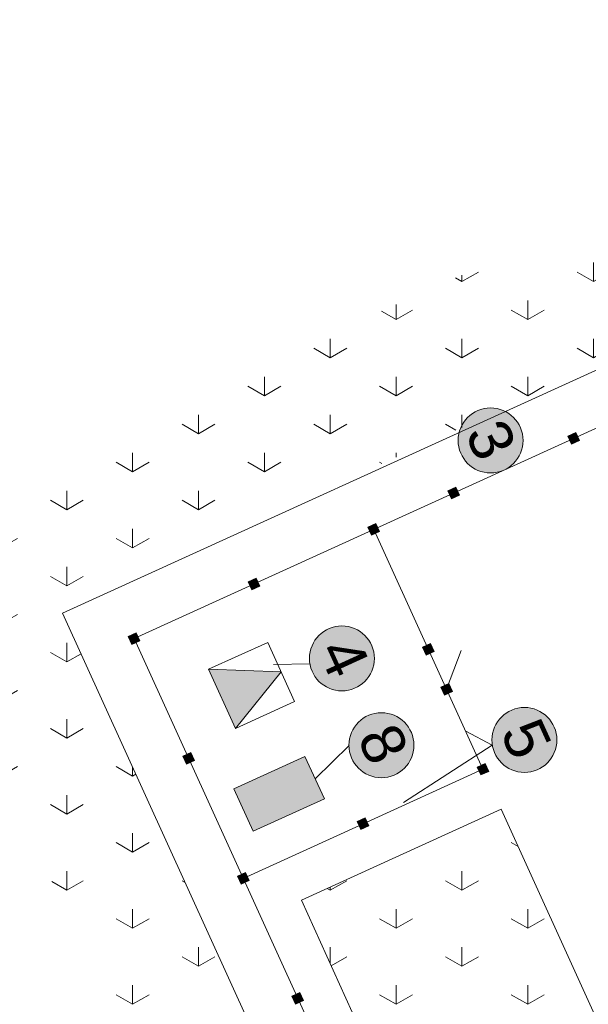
# Model space of a CAD drawing. Header units: millimetres. Extents: x 918404 to 1362154, y 4120617 to 4364104.
# Tile 193 of 256: x 1116229 to 1118819, y 4141218 to 4145702. Entities that reach past the tile are written whole.
import ezdxf

# ---------------------------------------------------------------- set-up
doc = ezdxf.new("R2010")
doc.units = ezdxf.units.MM
doc.header["$MEASUREMENT"] = 0
doc.layers.add('+(газон)', color=7, linetype='Continuous')
for name, color, linetype, lineweight in [('+(газон)_Ном._пера__7', 7, 'Continuous', 18), ('0_Ном._пера__1_Ном._пера__1', 1, 'Continuous', 18), ('0_Ном._пера__1_Ном._пера__5', 5, 'Continuous', 18), ('0_Ном._пера__1_Ном._пера__7', 7, 'Continuous', 18), ('0_Ном._пера__255_Ном._пера__255', 255, 'Continuous', 18), ('0_Ном._пера__7_Ном._пера__5', 5, 'Continuous', 18), ('0_Ном._пера__7_Ном._пера__7', 7, 'Continuous', 18), ('Fills_Ном._пера__82', 82, 'Continuous', 18), ('Зоп. К._Ном._пера__1', 1, 'Continuous', 18)]:
    doc.layers.add(name, color=color, linetype=linetype, lineweight=lineweight)
doc.styles.add('СГЕНЕРИР_СТИЛЬ_2', font='arial.ttf')
pattern_1 = [(90, (295942.93, 4126321.94), (-600, 0), [86.60254, -259.80762]), (90, (296242.93, 4126495.15), (-600, 0), [86.60254, -259.80762]), (30, (295942.93, 4126321.94), (-300, 519.61524), [86.60254, -259.80762]), (30, (295942.93, 4126668.36), (-300, 519.61524), [86.60254, -259.80762]), (150, (295942.93, 4126321.94), (300, 519.61524), [86.60254, -259.80762]), (150, (295942.93, 4126668.36), (300, 519.61524), [86.60254, -259.80762])]

# ---------------------------------------------------------------- blocks, each defined once
blk = doc.blocks.new('Колонна_513', base_point=(1118173.3, 4142652.6))
at = {"layer": '+(газон)', "linetype": 'Continuous', "lineweight": 0, "true_color": 0x000000}
blk.add_hatch(color=18, dxfattribs=at).paths.add_polyline_path([(1118163.4, 4142626.1), (1118199.8, 4142642.7), (1118183.2, 4142679.1), (1118146.8, 4142662.5)])
at = {"layer": '+(газон)_Ном._пера__7', "linetype": 'Continuous', "flags": 128}
blk.add_lwpolyline([(1118163.4, 4142626.1), (1118199.8, 4142642.7), (1118183.2, 4142679.1), (1118146.8, 4142662.5)], close=True, dxfattribs=at)
blk = doc.blocks.new('Колонна_514', base_point=(1117793, 4142040))
at = {"layer": '+(газон)', "linetype": 'Continuous', "lineweight": 0, "true_color": 0x000000}
blk.add_hatch(color=18, dxfattribs=at).paths.add_polyline_path([(1117766.5, 4142049.9), (1117783.1, 4142013.5), (1117819.5, 4142030.1), (1117802.9, 4142066.5)])
at = {"layer": '+(газон)_Ном._пера__7', "linetype": 'Continuous', "flags": 128}
blk.add_lwpolyline([(1117766.5, 4142049.9), (1117783.1, 4142013.5), (1117819.5, 4142030.1), (1117802.9, 4142066.5)], close=True, dxfattribs=at)
blk = doc.blocks.new('Колонна_515', base_point=(1118339.1, 4142288.6))
at = {"layer": '+(газон)', "linetype": 'Continuous', "lineweight": 0, "true_color": 0x000000}
blk.add_hatch(color=18, dxfattribs=at).paths.add_polyline_path([(1118312.6, 4142298.5), (1118329.2, 4142262.1), (1118365.6, 4142278.7), (1118349, 4142315.1)])
at = {"layer": '+(газон)_Ном._пера__7', "linetype": 'Continuous', "flags": 128}
blk.add_lwpolyline([(1118312.6, 4142298.5), (1118329.2, 4142262.1), (1118365.6, 4142278.7), (1118349, 4142315.1)], close=True, dxfattribs=at)
blk = doc.blocks.new('Колонна_516', base_point=(1118205.9, 4143546.5))
at = {"layer": '+(газон)', "linetype": 'Continuous', "lineweight": 0, "true_color": 0x000000}
blk.add_hatch(color=18, dxfattribs=at).paths.add_polyline_path([(1118215.8, 4143573), (1118179.4, 4143556.4), (1118195.9, 4143520), (1118232.4, 4143536.6)])
at = {"layer": '+(газон)_Ном._пера__7', "linetype": 'Continuous', "flags": 128}
blk.add_lwpolyline([(1118215.8, 4143573), (1118179.4, 4143556.4), (1118195.9, 4143520), (1118232.4, 4143536.6)], close=True, dxfattribs=at)
blk = doc.blocks.new('Колонна_517', base_point=(1118751.9, 4143795.1))
at = {"layer": '+(газон)', "linetype": 'Continuous', "lineweight": 0, "true_color": 0x000000}
blk.add_hatch(color=18, dxfattribs=at).paths.add_polyline_path([(1118761.8, 4143821.6), (1118725.4, 4143805), (1118742, 4143768.6), (1118778.4, 4143785.2)])
at = {"layer": '+(газон)_Ном._пера__7', "linetype": 'Continuous', "flags": 128}
blk.add_lwpolyline([(1118761.8, 4143821.6), (1118725.4, 4143805), (1118742, 4143768.6), (1118778.4, 4143785.2)], close=True, dxfattribs=at)
blk = doc.blocks.new('Колонна_540', base_point=(1117495.6, 4141245.3))
at = {"layer": '+(газон)', "linetype": 'Continuous', "lineweight": 0, "true_color": 0x000000}
blk.add_hatch(color=18, dxfattribs=at).paths.add_polyline_path([(1117505.5, 4141271.8), (1117469.1, 4141255.2), (1117485.6, 4141218.8), (1117522.1, 4141235.4)])
at = {"layer": '+(газон)_Ном._пера__7', "linetype": 'Continuous', "flags": 128}
blk.add_lwpolyline([(1117505.5, 4141271.8), (1117469.1, 4141255.2), (1117485.6, 4141218.8), (1117522.1, 4141235.4)], close=True, dxfattribs=at)
blk = doc.blocks.new('Колонна_541', base_point=(1117246.9, 4141791.4))
at = {"layer": '+(газон)', "linetype": 'Continuous', "lineweight": 0, "true_color": 0x000000}
blk.add_hatch(color=18, dxfattribs=at).paths.add_polyline_path([(1117256.9, 4141817.8), (1117220.4, 4141801.3), (1117237, 4141764.9), (1117273.4, 4141781.4)])
at = {"layer": '+(газон)_Ном._пера__7', "linetype": 'Continuous', "flags": 128}
blk.add_lwpolyline([(1117256.9, 4141817.8), (1117220.4, 4141801.3), (1117237, 4141764.9), (1117273.4, 4141781.4)], close=True, dxfattribs=at)
blk = doc.blocks.new('Колонна_542', base_point=(1116998.3, 4142337.4))
at = {"layer": '+(газон)', "linetype": 'Continuous', "lineweight": 0, "true_color": 0x000000}
blk.add_hatch(color=18, dxfattribs=at).paths.add_polyline_path([(1117008.2, 4142363.9), (1116971.8, 4142347.3), (1116988.4, 4142310.9), (1117024.8, 4142327.5)])
at = {"layer": '+(газон)_Ном._пера__7', "linetype": 'Continuous', "flags": 128}
blk.add_lwpolyline([(1117008.2, 4142363.9), (1116971.8, 4142347.3), (1116988.4, 4142310.9), (1117024.8, 4142327.5)], close=True, dxfattribs=at)
blk = doc.blocks.new('Колонна_543', base_point=(1116749.7, 4142883.5))
at = {"layer": '+(газон)', "linetype": 'Continuous', "lineweight": 0, "true_color": 0x000000}
blk.add_hatch(color=18, dxfattribs=at).paths.add_polyline_path([(1116759.6, 4142910), (1116723.2, 4142893.4), (1116739.8, 4142857), (1116776.2, 4142873.6)])
at = {"layer": '+(газон)_Ном._пера__7', "linetype": 'Continuous', "flags": 128}
blk.add_lwpolyline([(1116759.6, 4142910), (1116723.2, 4142893.4), (1116739.8, 4142857), (1116776.2, 4142873.6)], close=True, dxfattribs=at)
blk = doc.blocks.new('Колонна_544', base_point=(1117295.8, 4143132.1))
at = {"layer": '+(газон)', "linetype": 'Continuous', "lineweight": 0, "true_color": 0x000000}
blk.add_hatch(color=18, dxfattribs=at).paths.add_polyline_path([(1117305.7, 4143158.6), (1117269.3, 4143142), (1117285.8, 4143105.6), (1117322.2, 4143122.2)])
at = {"layer": '+(газон)_Ном._пера__7', "linetype": 'Continuous', "flags": 128}
blk.add_lwpolyline([(1117305.7, 4143158.6), (1117269.3, 4143142), (1117285.8, 4143105.6), (1117322.2, 4143122.2)], close=True, dxfattribs=at)
blk = doc.blocks.new('Колонна_545', base_point=(1117841.8, 4143380.7))
at = {"layer": '+(газон)', "linetype": 'Continuous', "lineweight": 0, "true_color": 0x000000}
blk.add_hatch(color=18, dxfattribs=at).paths.add_polyline_path([(1117851.7, 4143407.2), (1117815.3, 4143390.6), (1117831.9, 4143354.2), (1117868.3, 4143370.8)])
at = {"layer": '+(газон)_Ном._пера__7', "linetype": 'Continuous', "flags": 128}
blk.add_lwpolyline([(1117851.7, 4143407.2), (1117815.3, 4143390.6), (1117831.9, 4143354.2), (1117868.3, 4143370.8)], close=True, dxfattribs=at)
blk = doc.blocks.new('Колонна_550', base_point=(1118090.4, 4142834.7))
at = {"layer": '+(газон)', "linetype": 'Continuous', "lineweight": 0, "true_color": 0x000000}
blk.add_hatch(color=18, dxfattribs=at).paths.add_polyline_path([(1118064, 4142844.6), (1118080.5, 4142808.2), (1118116.9, 4142824.8), (1118100.4, 4142861.2)])
at = {"layer": '+(газон)_Ном._пера__7', "linetype": 'Continuous', "flags": 128}
blk.add_lwpolyline([(1118064, 4142844.6), (1118080.5, 4142808.2), (1118116.9, 4142824.8), (1118100.4, 4142861.2)], close=True, dxfattribs=at)

msp = doc.modelspace()

# ---------------------------------------------------------------- hatches: boundary and pattern name
at = {"layer": '0_Ном._пера__255_Ном._пера__255', "linetype": 'Continuous'}
for points in [[(1118508.6, 4143846.8, 1), (1118239.4, 4143724.3, 1)], [(1117831.2, 4142854.4, -1), (1117562, 4142731.8, -1)], [(1118589.2, 4142287, -1), (1118466.7, 4142556.2, -1)], [(1118011.2, 4142459, -1), (1117742, 4142336.4, -1)]]:
    msp.add_hatch(color=256, dxfattribs=at).paths.add_polyline_path(points)
at = {"layer": 'Fills_Ном._пера__82', "linetype": 'Continuous'}
h = msp.add_hatch(dxfattribs=at)
h.set_pattern_fill('Трава', color=256, style=0, pattern_type=2)
h.set_pattern_definition(pattern_1)
h.paths.add_polyline_path([(1121085.7, 4145124.8), (1115899.5, 4142790.1), (1115639.8, 4143367), (1120826, 4145701.7)])
h = msp.add_hatch(dxfattribs=at)
h.set_pattern_fill('Трава', color=256, style=0, pattern_type=2)
h.set_pattern_definition(pattern_1)
h.paths.add_polyline_path([(1116424.1, 4142999), (1118241.6, 4139007.2), (1117740.2, 4138778.9), (1115922.8, 4142770.7)])
h = msp.add_hatch(dxfattribs=at)
h.set_pattern_fill('Трава', color=256, style=0, pattern_type=2)
h.set_pattern_definition(pattern_1)
h.paths.add_polyline_path([(1117511.9, 4141692.2), (1118009.1, 4140600.1), (1118919.2, 4141014.5), (1118421.9, 4142106.6)])
at = {"layer": 'Зоп. К._Ном._пера__1', "linetype": 'Continuous', "lineweight": 18}
for points in [[(1117211.7, 4142474.3), (1117089.1, 4142743.6), (1117419.7, 4142731.5)], [(1117616.6, 4142153.3), (1117292.6, 4142005.8), (1117204.4, 4142199.6), (1117528.4, 4142347.1)]]:
    msp.add_hatch(color=14, dxfattribs=at).paths.add_polyline_path(points)

# ---------------------------------------------------------------- linework, layer by layer
at = {"layer": '0_Ном._пера__1_Ном._пера__1', "linetype": 'Continuous'}
for p, q in [((1118260.5, 4142461.1), (1118381.8, 4142398.7)), ((1118381.8, 4142398.7), (1117976.7, 4142137.1))]:
    msp.add_line(p, q, dxfattribs=at)
at = {"layer": '0_Ном._пера__1_Ном._пера__5', "linetype": 'Continuous'}
for centre in [(1118374, 4143785.6), (1117696.6, 4142793.1), (1118527.9, 4142421.6)]:
    msp.add_circle(centre, 147.9, dxfattribs=at)
at = {"layer": '0_Ном._пера__1_Ном._пера__7', "linetype": 'Continuous'}
for p, q in [((1117550.8, 4142768.4), (1117385.3, 4142765.9)), ((1117729.6, 4142396.4), (1117574.8, 4142245.1))]:
    msp.add_line(p, q, dxfattribs=at)
at = {"layer": '0_Ном._пера__1_Ном._пера__7', "linetype": 'Continuous', "flags": 128}
msp.add_lwpolyline([(1117616.6, 4142153.3), (1117292.6, 4142005.8), (1117204.4, 4142199.6), (1117528.4, 4142347.1)], close=True, dxfattribs=at)
at = {"layer": '0_Ном._пера__7_Ном._пера__5', "linetype": 'Continuous'}
msp.add_circle((1117876.6, 4142397.7), 147.9, dxfattribs=at)
at = {"layer": '0_Ном._пера__7_Ном._пера__7', "linetype": 'Continuous'}
for p, q in [((1120509.1, 4144858.8), (1116424.1, 4142999)), ((1120390.1, 4144541), (1116749.7, 4142883.5)), ((1116424.1, 4142999), (1118241.6, 4139007.2)), ((1116749.7, 4142883.5), (1118324.3, 4139425.1)), ((1117511.9, 4141692.2), (1118421.9, 4142106.6)), ((1118421.9, 4142106.6), (1118919.2, 4141014.5)), ((1118009.1, 4140600.1), (1117511.9, 4141692.2))]:
    msp.add_line(p, q, dxfattribs=at)
at = {"layer": '0_Ном._пера__7_Ном._пера__7', "linetype": 'Continuous', "flags": 128}
for points in [[(1118339.1, 4142288.6), (1117841.8, 4143380.7)], [(1118173.3, 4142652.6), (1118239.2, 4142828.6)], [(1117211.7, 4142474.3), (1117419.7, 4142731.5), (1117089.1, 4142743.6)], [(1117793, 4142040), (1118339.1, 4142288.6)], [(1117246.9, 4141791.4), (1117793, 4142040)]]:
    msp.add_lwpolyline(points, dxfattribs=at)
msp.add_lwpolyline([(1117211.7, 4142474.3), (1117481, 4142596.9), (1117358.4, 4142866.2), (1117089.1, 4142743.6)], close=True, dxfattribs=at)

# ---------------------------------------------------------------- block references
at = {"layer": '+(газон)'}
for name, p in [('Колонна_517', (1118751.9, 4143795.1)), ('Колонна_516', (1118205.9, 4143546.5)), ('Колонна_545', (1117841.8, 4143380.7)), ('Колонна_544', (1117295.8, 4143132.1)), ('Колонна_543', (1116749.7, 4142883.5)), ('Колонна_550', (1118090.4, 4142834.7)), ('Колонна_513', (1118173.3, 4142652.6)), ('Колонна_542', (1116998.3, 4142337.4)), ('Колонна_515', (1118339.1, 4142288.6)), ('Колонна_514', (1117793, 4142040)), ('Колонна_541', (1117246.9, 4141791.4)), ('Колонна_540', (1117495.6, 4141245.3))]:
    msp.add_blockref(name, p, dxfattribs=at)

# ---------------------------------------------------------------- texts
at = {"layer": '0_Ном._пера__7_Ном._пера__5', "linetype": 'Continuous', "char_height": 197.22, "attachment_point": 9, "rotation": 294.4798, "style": 'СГЕНЕРИР_СТИЛЬ_2'}
for s, insert in [('{3}', (1118316.1, 4143677)), ('{4}', (1117648.1, 4142688.8)), ('{8}', (1117825.1, 4142292)), ('{5}', (1118476.5, 4142316))]:
    msp.add_mtext(s, dxfattribs=dict(at, insert=insert))

doc.saveas('drawing.dxf')
